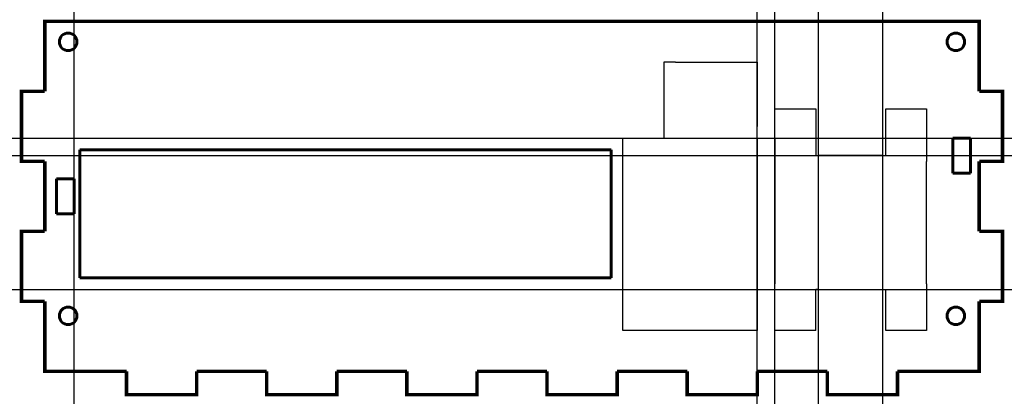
# Model space of a CAD drawing. Header units: millimetres. Extents: x -84 to 84, y -34 to 30.
import ezdxf

# ---------------------------------------------------------------- set-up
doc = ezdxf.new("R2010")
doc.units = ezdxf.units.MM
doc.linetypes.add('K5LT_BASIC', pattern=[0])

# ---------------------------------------------------------------- blocks, each defined once
blk = doc.blocks.new('U0')
at = {"color": 5, "linetype": 'K5LT_BASIC', "lineweight": 60}
for p, q in [((-79, 3), (-76, 3)), ((-79, -3), (-79, 3)), ((-76, 3), (-76, -3)), ((-76, -3), (-79, -3))]:
    blk.add_line(p, q, dxfattribs=at)
blk = doc.blocks.new('U2')
at = {"color": 5, "linetype": 'K5LT_BASIC', "lineweight": 60}
for p, q in [((79, 10), (76, 10)), ((76, 10), (76, 4)), ((79, 4), (79, 10)), ((76, 4), (79, 4))]:
    blk.add_line(p, q, dxfattribs=at)
blk = doc.blocks.new('U4')
at = {"color": 5, "linetype": 'K5LT_BASIC', "lineweight": 60}
for p, q in [((17, 8), (-74, 8)), ((-74, 8), (-74, -14)), ((17, -14), (17, 8)), ((-74, -14), (17, -14))]:
    blk.add_line(p, q, dxfattribs=at)

msp = doc.modelspace()

# ---------------------------------------------------------------- linework, layer by layer
for p, q in [((28, 23), (26, 23)), ((26, 23), (26, 10)), ((28, 23), (42, 23)), ((42, 23), (42, 12)), ((45, 10), (45, 15)), ((45, 15), (52, 15)), ((52, 15), (52, 10)), ((64, 7), (64, 15)), ((64, 15), (71, 15)), ((71, 15), (71, 6)), ((42, 10), (42, 12)), ((19, 8), (19, 10)), ((19, 10), (26, 10)), ((42, 10), (42, -23)), ((45, 10), (45, -15)), ((52, 10), (52, 7)), ((19, -23), (19, 8)), ((52, 7), (52.5, 7)), ((63.5, 7), (52.5, 7)), ((63.5, 7), (63.5, 7)), ((63.5, 7), (64, 7)), ((71, -15), (71, 6)), ((45, -23), (45, -15)), ((71, -15), (71, -23)), ((52.5, -16), (52, -16)), ((52, -23), (52, -16)), ((52.5, -16), (63.5, -16)), ((63.5, -16), (64, -16)), ((64, -23), (64, -16)), ((42, -23), (19, -23)), ((52, -23), (45, -23)), ((71, -23), (64, -23))]:
    msp.add_line(p, q)
at = {"color": 9}
for p, direction in [((-75, 18), (0, 1)), ((42, 0), (0, 1)), ((45, 5.26), (0, 1)), ((52.5, 11.3), (0, 1)), ((63.5, -4.5), (0, 1)), ((32.83, 10), (1, 0)), ((46.45, 7), (1, 0)), ((48.75, -16), (1, 0))]:
    msp.add_xline(p, direction, dxfattribs=at)
at = {"color": 5, "linetype": 'K5LT_BASIC', "const_width": 0.6}
for points in [[(-80, 18), (-80, 30), (80, 30), (80, 18)], [(-80, 6), (-84, 6), (-84, 18), (-80, 18)], [(80, 6), (84, 6), (84, 18), (80, 18)], [(-80, -6), (-80, 6)], [(80, 6), (80, -6)], [(-80, -18), (-84, -18), (-84, -6), (-80, -6)], [(80, -18), (84, -18), (84, -6), (80, -6)], [(-66, -30), (-80, -30), (-80, -18)], [(80, -18), (80, -30), (66, -30)], [(-54, -30), (-54, -34), (-66, -34), (-66, -30)], [(-42, -30), (-54, -30)], [(-30, -30), (-30, -34), (-42, -34), (-42, -30)], [(-18, -30), (-30, -30)], [(-6, -30), (-6, -34), (-18, -34), (-18, -30)], [(6, -30), (-6, -30)], [(18, -30), (18, -34), (6, -34), (6, -30)], [(30, -30), (18, -30)], [(42, -30), (42, -34), (30, -34), (30, -30)], [(54, -30), (42, -30)], [(66, -30), (66, -34), (54, -34), (54, -30)]]:
    msp.add_lwpolyline(points, dxfattribs=at)
at = {"color": 5, "linetype": 'K5LT_BASIC', "lineweight": 60}
for centre in [(-76, 26.5), (76, 26.5), (-76, -20.5), (76, -20.5)]:
    msp.add_circle(centre, 1.5, dxfattribs=at)

# ---------------------------------------------------------------- block references
for name, p in [('U2', (-0.5, 0)), ('U4', (0, 0)), ('U0', (1, 0))]:
    msp.add_blockref(name, p)

doc.saveas('drawing.dxf')
